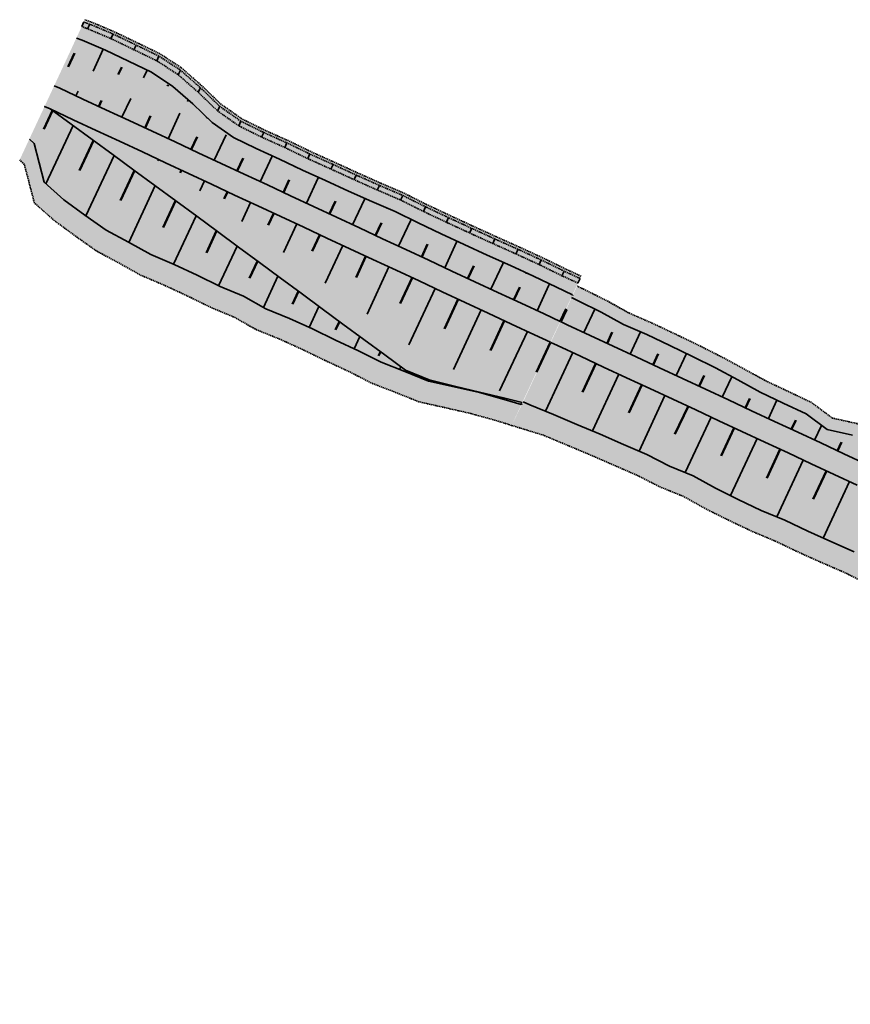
# Model space of a CAD drawing. Header units: metres. Extents: x 202556 to 220516, y 396023 to 402859.
# Tile 2 of 12: x 202729 to 202893, y 396040 to 396233. Entities that reach past the tile are written whole.
import ezdxf

# ---------------------------------------------------------------- set-up
doc = ezdxf.new("R2010")
doc.units = ezdxf.units.M
doc.linetypes.add('DASHED2', pattern=[0.375, 0.25, -0.125])
doc.layers.add('C3D-CORRIDOR', color=7, linetype='Continuous')
for name, color, linetype, lineweight in [('N-WA-GR-GRAS-V', 61, 'Continuous', 18), ('N-WA-GW-DIJK_KRUIN_BINNEN-G', 90, 'Continuous', 35), ('N-WA-GW-DIJK_KRUIN_BUITEN-G', 90, 'Continuous', 35), ('N-WA-GW-DIJK_TEEN_BINNEN-G', 90, 'Continuous', 35), ('N-WA-GW-DIJK_TEEN_BUITEN-G', 90, 'Continuous', 35), ('N-WA-GW-WATERBODEM-G', 122, 'Continuous', 35), ('N-WA-KG-ONDERHOUDGRENS_WATERSCHAP-G', 170, 'DASHED2', 35), ('N-WA-VH-VERHARDING_GRASBETONSTEEN-V', 75, 'Continuous', 18)]:
    doc.layers.add(name, color=color, linetype=linetype, lineweight=lineweight)
doc.layers.add('N-WA-GW-WATERBODEM-V', color=7, linetype='Continuous', lineweight=35, true_color=0x00cc99)

msp = doc.modelspace()

# ---------------------------------------------------------------- hatches: boundary and pattern name
at = {"layer": 'N-WA-GR-GRAS-V', "linetype": 'Continuous', "lineweight": 18}
for points in [[(202837.82, 396178.73), (202834.67, 396180.2), (202830.14, 396182.31), (202825.61, 396184.42), (202821.08, 396186.53), (202816.54, 396188.64), (202812.01, 396190.75), (202807.48, 396192.87), (202802.95, 396194.98), (202798.41, 396197.09), (202793.88, 396199.2), (202789.35, 396201.31), (202784.82, 396203.42), (202780.29, 396205.54), (202775.75, 396207.65), (202771.22, 396209.76), (202767.07, 396212.69), (202763.17, 396216.16), (202759.27, 396219.63), (202754.6, 396221.44), (202749.41, 396222.13), (202744.21, 396222.83), (202739.07, 396223.63), (202737.98, 396224.14), (202740.42, 396229.4), (202741.56, 396228.98), (202746.18, 396227.04), (202750.68, 396224.87), (202755.18, 396222.69), (202759.41, 396219.92), (202763.32, 396216.49), (202767.13, 396212.82), (202771.29, 396209.9), (202775.77, 396207.69), (202780.34, 396205.64), (202784.84, 396203.46), (202789.4, 396201.41), (202793.94, 396199.33), (202798.51, 396197.3), (202803.11, 396195.32), (202807.58, 396193.09), (202812.11, 396190.96), (202816.64, 396188.86), (202821.19, 396186.78), (202825.76, 396184.75), (202830.3, 396182.66), (202834.8, 396180.47), (202837.95, 396179), (202837.82, 396178.73)], [(202834.55, 396171.7), (202831.4, 396173.17), (202826.87, 396175.28), (202822.33, 396177.39), (202817.8, 396179.5), (202813.27, 396181.62), (202808.74, 396183.73), (202804.2, 396185.84), (202799.67, 396187.95), (202795.14, 396190.06), (202790.61, 396192.17), (202786.08, 396194.29), (202781.54, 396196.4), (202777.01, 396198.51), (202772.48, 396200.62), (202767.95, 396202.73), (202763.42, 396204.84), (202758.88, 396206.96), (202754.35, 396209.07), (202749.82, 396211.18), (202745.29, 396213.29), (202740.75, 396215.4), (202736.22, 396217.52), (202735.13, 396218.03), (202736.08, 396220.07), (202737.17, 396219.55), (202741.7, 396217.44), (202746.24, 396215.33), (202750.77, 396213.22), (202755.3, 396211.11), (202759.83, 396209), (202764.37, 396206.88), (202768.9, 396204.77), (202773.43, 396202.66), (202777.96, 396200.55), (202782.49, 396198.44), (202787.03, 396196.33), (202791.56, 396194.21), (202796.09, 396192.1), (202800.62, 396189.99), (202805.16, 396187.88), (202809.69, 396185.77), (202814.22, 396183.65), (202818.75, 396181.54), (202823.28, 396179.43), (202827.82, 396177.32), (202832.35, 396175.21), (202835.5, 396173.74), (202834.55, 396171.7)], [(202835.5, 396173.74), (202832.35, 396175.21), (202827.82, 396177.32), (202823.28, 396179.43), (202818.75, 396181.54), (202814.22, 396183.65), (202809.69, 396185.77), (202805.16, 396187.88), (202800.62, 396189.99), (202796.09, 396192.1), (202791.56, 396194.21), (202787.03, 396196.33), (202782.49, 396198.44), (202777.96, 396200.55), (202773.43, 396202.66), (202768.9, 396204.77), (202764.37, 396206.88), (202759.83, 396209), (202755.3, 396211.11), (202750.77, 396213.22), (202746.24, 396215.33), (202741.7, 396217.44), (202737.17, 396219.55), (202737.17, 396219.55), (202742.31, 396218.75), (202747.5, 396218.05), (202752.7, 396217.36), (202757.63, 396216.1), (202762.16, 396213.98), (202766.69, 396211.87), (202771.22, 396209.76), (202775.75, 396207.65), (202780.29, 396205.54), (202784.82, 396203.42), (202789.35, 396201.31), (202793.88, 396199.2), (202798.41, 396197.09), (202802.95, 396194.98), (202807.48, 396192.87), (202812.01, 396190.75), (202816.54, 396188.64), (202821.08, 396186.53), (202825.61, 396184.42), (202830.14, 396182.31), (202834.67, 396180.2), (202837.82, 396178.73), (202835.5, 396173.74)], [(202833.6, 396169.66), (202830.45, 396171.13), (202825.92, 396173.24), (202821.38, 396175.35), (202816.85, 396177.46), (202812.32, 396179.58), (202807.79, 396181.69), (202803.25, 396183.8), (202798.72, 396185.91), (202794.19, 396188.02), (202789.66, 396190.13), (202785.13, 396192.25), (202780.59, 396194.36), (202776.06, 396196.47), (202771.53, 396198.58), (202767, 396200.69), (202762.46, 396202.81), (202757.93, 396204.92), (202753.4, 396207.03), (202748.87, 396209.14), (202744.34, 396211.25), (202739.8, 396213.36), (202735.27, 396215.48), (202734.18, 396215.99), (202735.13, 396218.03), (202736.22, 396217.52), (202740.75, 396215.4), (202745.29, 396213.29), (202749.82, 396211.18), (202754.35, 396209.07), (202758.88, 396206.96), (202763.42, 396204.84), (202767.95, 396202.73), (202772.48, 396200.62), (202777.01, 396198.51), (202781.54, 396196.4), (202786.08, 396194.29), (202790.61, 396192.17), (202795.14, 396190.06), (202799.67, 396187.95), (202804.2, 396185.84), (202808.74, 396183.73), (202813.27, 396181.62), (202817.8, 396179.5), (202822.33, 396177.39), (202826.87, 396175.28), (202831.4, 396173.17), (202834.55, 396171.7), (202833.6, 396169.66)], [(202827.88, 396157.4), (202824.53, 396158.44), (202819.65, 396159.79), (202814.65, 396160.91), (202809.66, 396162.04), (202805.01, 396163.89), (202800.34, 396165.71), (202795.89, 396167.98), (202791.35, 396170.09), (202786.85, 396172.27), (202782.3, 396174.34), (202777.66, 396176.22), (202773.29, 396178.68), (202768.67, 396180.61), (202764.18, 396182.82), (202759.64, 396184.91), (202755.04, 396186.88), (202750.66, 396189.31), (202746.25, 396191.68), (202742.1, 396194.62), (202737.99, 396197.64), (202734.08, 396201.09), (202732.1, 396208.67), (202731.18, 396209.57), (202734.18, 396215.99), (202735.27, 396215.48), (202739.42, 396212.53), (202743.53, 396209.51), (202747.64, 396206.49), (202751.75, 396203.48), (202755.85, 396200.45), (202759.96, 396197.43), (202764.07, 396194.4), (202768.17, 396191.38), (202772.28, 396188.35), (202776.39, 396185.33), (202780.49, 396182.3), (202784.6, 396179.28), (202788.71, 396176.25), (202792.81, 396173.23), (202796.92, 396170.2), (202801.02, 396167.17), (202805.13, 396164.15), (202809.76, 396162.25), (202814.72, 396161.05), (202819.67, 396159.84), (202824.63, 396158.64), (202828.07, 396157.8), (202827.88, 396157.4)], [(202828.15, 396157.97), (202825, 396159.43), (202820.47, 396161.55), (202815.93, 396163.66), (202811.4, 396165.77), (202807.03, 396168.23), (202802.92, 396171.25), (202798.82, 396174.28), (202794.71, 396177.3), (202790.61, 396180.33), (202786.5, 396183.36), (202782.39, 396186.38), (202778.29, 396189.41), (202774.18, 396192.43), (202770.07, 396195.46), (202765.97, 396198.48), (202761.86, 396201.51), (202757.75, 396204.53), (202753.4, 396207.03), (202753.4, 396207.03), (202757.93, 396204.92), (202762.46, 396202.81), (202767, 396200.69), (202771.53, 396198.58), (202776.06, 396196.47), (202780.59, 396194.36), (202785.13, 396192.25), (202789.66, 396190.13), (202794.19, 396188.02), (202798.72, 396185.91), (202803.25, 396183.8), (202807.79, 396181.69), (202812.32, 396179.58), (202816.85, 396177.46), (202821.38, 396175.35), (202825.92, 396173.24), (202830.45, 396171.13), (202833.6, 396169.66), (202828.15, 396157.97)], [(203057.34, 396058.41), (203054.31, 396060.12), (203049.96, 396062.57), (203045.6, 396065.02), (203041.24, 396067.47), (203036.88, 396069.92), (203032.52, 396072.37), (203028.16, 396074.82), (203023.81, 396077.27), (203019.45, 396079.72), (203015.09, 396082.18), (203010.73, 396084.63), (203006.37, 396087.08), (203002.02, 396089.53), (202997.66, 396091.98), (202993.3, 396094.43), (202988.94, 396096.88), (202984.58, 396099.33), (202980.23, 396101.78), (202975.87, 396104.23), (202971.51, 396106.68), (202967.15, 396109.13), (202962.78, 396111.58), (202958.39, 396114.01), (202954, 396116.41), (202949.59, 396118.79), (202945.17, 396121.15), (202940.74, 396123.49), (202936.29, 396125.81), (202931.84, 396128.1), (202927.37, 396130.37), (202922.89, 396132.62), (202918.4, 396134.85), (202913.9, 396137.05), (202909.39, 396139.23), (202904.87, 396141.39), (202900.33, 396143.53), (202895.8, 396145.64), (202891.27, 396147.76), (202886.73, 396149.87), (202882.2, 396151.98), (202877.67, 396154.09), (202873.14, 396156.2), (202868.61, 396158.31), (202864.07, 396160.43), (202859.54, 396162.54), (202855.01, 396164.65), (202850.48, 396166.76), (202845.94, 396168.87), (202841.41, 396170.98), (202836.88, 396173.1), (202835.57, 396173.7), (202837.77, 396178.43), (202839.08, 396177.81), (202843.55, 396175.58), (202847.94, 396173.15), (202852.52, 396171.15), (202857.04, 396169.01), (202861.55, 396166.85), (202866.02, 396164.6), (202870.43, 396162.24), (202874.83, 396159.82), (202879.35, 396157.69), (202883.87, 396155.56), (202887.96, 396152.49), (202892.96, 396151.38), (202897.49, 396149.27), (202902.08, 396147.26), (202906.63, 396145.11), (202911.21, 396143.02), (202915.8, 396140.95), (202920.29, 396138.69), (202924.89, 396136.63), (202929.42, 396134.44), (202933.94, 396132.21), (202938.44, 396129.96), (202942.96, 396127.73), (202947.44, 396125.44), (202951.88, 396123.06), (202956.33, 396120.7), (202960.68, 396118.16), (202965.14, 396115.83), (202969.59, 396113.47), (202973.94, 396111.01), (202978.25, 396108.47), (202982.62, 396106.04), (202987.15, 396103.89), (202991.37, 396101.2), (202995.81, 396098.89), (203000.23, 396096.55), (203004.63, 396094.17), (203008.93, 396091.62), (203013.29, 396089.17), (203017.73, 396086.88), (203022.11, 396084.47), (203026.47, 396082.01), (203030.29, 396078.6), (203034.99, 396076.76), (203039.39, 396074.39), (203043.88, 396072.16), (203048.35, 396069.91), (203053.34, 396068.59), (203058.66, 396067.85), (203062.07, 396066.81), (203057.34, 396058.41)], [(203056.24, 396056.45), (203053.21, 396058.16), (203048.85, 396060.61), (203044.49, 396063.06), (203040.14, 396065.51), (203035.78, 396067.96), (203031.42, 396070.41), (203027.06, 396072.86), (203022.7, 396075.31), (203018.35, 396077.76), (203013.99, 396080.21), (203009.63, 396082.66), (203005.27, 396085.12), (203000.91, 396087.57), (202996.55, 396090.02), (202992.2, 396092.47), (202987.84, 396094.92), (202983.48, 396097.37), (202979.12, 396099.82), (202974.76, 396102.27), (202970.41, 396104.72), (202966.05, 396107.17), (202961.68, 396109.62), (202957.31, 396112.04), (202952.92, 396114.43), (202948.52, 396116.81), (202944.11, 396119.17), (202939.69, 396121.5), (202935.26, 396123.81), (202930.81, 396126.1), (202926.35, 396128.36), (202921.89, 396130.61), (202917.41, 396132.83), (202912.92, 396135.03), (202908.41, 396137.21), (202903.9, 396139.36), (202899.38, 396141.49), (202894.85, 396143.6), (202890.32, 396145.72), (202885.78, 396147.83), (202881.25, 396149.94), (202876.72, 396152.05), (202872.19, 396154.16), (202867.66, 396156.27), (202863.12, 396158.39), (202858.59, 396160.5), (202854.06, 396162.61), (202849.53, 396164.72), (202844.99, 396166.83), (202840.46, 396168.94), (202835.93, 396171.06), (202834.62, 396171.67), (202835.57, 396173.7), (202836.88, 396173.1), (202841.41, 396170.98), (202845.94, 396168.87), (202850.48, 396166.76), (202855.01, 396164.65), (202859.54, 396162.54), (202864.07, 396160.43), (202868.61, 396158.31), (202873.14, 396156.2), (202877.67, 396154.09), (202882.2, 396151.98), (202886.73, 396149.87), (202891.27, 396147.76), (202895.8, 396145.64), (202900.33, 396143.53), (202904.87, 396141.39), (202909.39, 396139.23), (202913.9, 396137.05), (202918.4, 396134.85), (202922.89, 396132.62), (202927.37, 396130.37), (202931.84, 396128.1), (202936.29, 396125.81), (202940.74, 396123.49), (202945.17, 396121.15), (202949.59, 396118.79), (202954, 396116.41), (202958.39, 396114.01), (202962.78, 396111.58), (202967.15, 396109.13), (202971.51, 396106.68), (202975.87, 396104.23), (202980.23, 396101.78), (202984.58, 396099.33), (202988.94, 396096.88), (202993.3, 396094.43), (202997.66, 396091.98), (203002.02, 396089.53), (203006.37, 396087.08), (203010.73, 396084.63), (203015.09, 396082.18), (203019.45, 396079.72), (203023.81, 396077.27), (203028.16, 396074.82), (203032.52, 396072.37), (203036.88, 396069.92), (203041.24, 396067.47), (203045.6, 396065.02), (203049.96, 396062.57), (203054.31, 396060.12), (203057.34, 396058.41), (203056.24, 396056.45)], [(203055.14, 396054.49), (203052.11, 396056.2), (203047.75, 396058.65), (203043.39, 396061.1), (203039.03, 396063.55), (203034.68, 396066), (203030.32, 396068.45), (203025.96, 396070.9), (203021.6, 396073.35), (203017.24, 396075.8), (203012.88, 396078.25), (203008.53, 396080.7), (203004.17, 396083.15), (202999.81, 396085.61), (202995.45, 396088.06), (202991.09, 396090.51), (202986.74, 396092.96), (202982.38, 396095.41), (202978.02, 396097.86), (202973.66, 396100.31), (202969.3, 396102.76), (202964.94, 396105.21), (202960.59, 396107.65), (202956.23, 396110.06), (202951.85, 396112.46), (202947.46, 396114.83), (202943.06, 396117.18), (202938.65, 396119.51), (202934.22, 396121.81), (202929.79, 396124.1), (202925.34, 396126.36), (202920.88, 396128.59), (202916.41, 396130.81), (202911.93, 396133.01), (202907.44, 396135.18), (202902.94, 396137.33), (202898.43, 396139.45), (202893.9, 396141.56), (202889.37, 396143.68), (202884.83, 396145.79), (202880.3, 396147.9), (202875.77, 396150.01), (202871.24, 396152.12), (202866.7, 396154.23), (202862.17, 396156.35), (202857.64, 396158.46), (202853.11, 396160.57), (202848.58, 396162.68), (202844.04, 396164.79), (202839.51, 396166.91), (202834.98, 396169.02), (202833.67, 396169.63), (202834.62, 396171.67), (202835.93, 396171.06), (202840.46, 396168.94), (202844.99, 396166.83), (202849.53, 396164.72), (202854.06, 396162.61), (202858.59, 396160.5), (202863.12, 396158.39), (202867.66, 396156.27), (202872.19, 396154.16), (202876.72, 396152.05), (202881.25, 396149.94), (202885.78, 396147.83), (202890.32, 396145.72), (202894.85, 396143.6), (202899.38, 396141.49), (202903.9, 396139.36), (202908.41, 396137.21), (202912.92, 396135.03), (202917.41, 396132.83), (202921.89, 396130.61), (202926.35, 396128.36), (202930.81, 396126.1), (202935.26, 396123.81), (202939.69, 396121.5), (202944.11, 396119.17), (202948.52, 396116.81), (202952.92, 396114.43), (202957.31, 396112.04), (202961.68, 396109.62), (202966.05, 396107.17), (202970.41, 396104.72), (202974.76, 396102.27), (202979.12, 396099.82), (202983.48, 396097.37), (202987.84, 396094.92), (202992.2, 396092.47), (202996.55, 396090.02), (203000.91, 396087.57), (203005.27, 396085.12), (203009.63, 396082.66), (203013.99, 396080.21), (203018.35, 396077.76), (203022.7, 396075.31), (203027.06, 396072.86), (203031.42, 396070.41), (203035.78, 396067.96), (203040.14, 396065.51), (203044.49, 396063.06), (203048.85, 396060.61), (203053.21, 396058.16), (203056.24, 396056.45), (203055.14, 396054.49)], [(203048.95, 396043.48), (203046.02, 396045.38), (203041.74, 396047.96), (203037.42, 396050.47), (203032.99, 396052.81), (203028.64, 396055.26), (203024.2, 396057.56), (203019.74, 396059.84), (203015.4, 396062.32), (203011.27, 396065.17), (203006.69, 396067.23), (203002.37, 396069.76), (202998.12, 396072.4), (202993.76, 396074.85), (202989.27, 396077.07), (202984.88, 396079.46), (202980.51, 396081.88), (202976.24, 396084.5), (202971.88, 396086.94), (202967.39, 396089.16), (202962.98, 396091.51), (202958.62, 396093.96), (202954.32, 396096.39), (202950.06, 396098.86), (202945.82, 396101.37), (202941.59, 396103.9), (202937.36, 396106.44), (202933.06, 396108.86), (202928.79, 396111.32), (202924.39, 396113.54), (202920.07, 396115.93), (202915.71, 396118.22), (202911.27, 396120.38), (202906.78, 396122.41), (202902.27, 396124.41), (202897.71, 396126.3), (202893.3, 396128.51), (202888.73, 396130.48), (202884.17, 396132.53), (202879.66, 396134.68), (202875.05, 396136.62), (202870.53, 396138.77), (202866.05, 396140.99), (202861.67, 396143.44), (202857.03, 396145.31), (202852.57, 396147.58), (202847.99, 396149.58), (202843.4, 396151.58), (202838.79, 396153.51), (202834.17, 396155.45), (202829.56, 396157.38), (202828.23, 396157.93), (202833.67, 396169.63), (202834.98, 396169.02), (202839.51, 396166.91), (202844.04, 396164.79), (202848.58, 396162.68), (202853.11, 396160.57), (202857.64, 396158.46), (202862.17, 396156.35), (202866.7, 396154.23), (202871.24, 396152.12), (202875.77, 396150.01), (202880.3, 396147.9), (202884.83, 396145.79), (202889.37, 396143.68), (202893.9, 396141.56), (202898.43, 396139.45), (202902.94, 396137.33), (202907.44, 396135.18), (202911.93, 396133.01), (202916.41, 396130.81), (202920.88, 396128.59), (202925.34, 396126.36), (202929.79, 396124.1), (202934.22, 396121.81), (202938.65, 396119.51), (202943.06, 396117.18), (202947.46, 396114.83), (202951.85, 396112.46), (202956.23, 396110.06), (202960.59, 396107.65), (202964.94, 396105.21), (202969.3, 396102.76), (202973.66, 396100.31), (202978.02, 396097.86), (202982.38, 396095.41), (202986.74, 396092.96), (202991.09, 396090.51), (202995.45, 396088.06), (202999.81, 396085.61), (203004.17, 396083.15), (203008.53, 396080.7), (203012.88, 396078.25), (203017.24, 396075.8), (203021.6, 396073.35), (203025.96, 396070.9), (203030.32, 396068.45), (203034.68, 396066), (203039.03, 396063.55), (203043.39, 396061.1), (203047.75, 396058.65), (203052.11, 396056.2), (203055.14, 396054.49), (203048.95, 396043.48)]]:
    msp.add_hatch(color=61, dxfattribs=at).paths.add_polyline_path(points, flags=0)
at = {"layer": 'N-WA-GW-WATERBODEM-V', "linetype": 'Continuous', "lineweight": 35, "true_color": 0x00cc99}
msp.add_hatch(color=122, dxfattribs=at).paths.add_polyline_path([(202839.01, 396181.27), (202835.86, 396182.73), (202831.36, 396184.92), (202826.82, 396187.01), (202822.25, 396189.05), (202817.7, 396191.13), (202813.16, 396193.22), (202808.64, 396195.35), (202804.16, 396197.59), (202799.57, 396199.56), (202795, 396201.6), (202790.45, 396203.68), (202785.89, 396205.73), (202781.39, 396207.91), (202776.83, 396209.95), (202772.34, 396212.17), (202768.19, 396215.09), (202764.38, 396218.76), (202760.46, 396222.19), (202756.24, 396224.95), (202751.74, 396227.13), (202747.23, 396229.3), (202742.62, 396231.25), (202741.48, 396231.66), (202741.9, 396232.57), (202743.04, 396232.15), (202747.65, 396230.21), (202752.16, 396228.04), (202756.66, 396225.86), (202760.89, 396223.1), (202764.8, 396219.66), (202768.61, 396215.99), (202772.77, 396213.07), (202777.25, 396210.86), (202781.81, 396208.82), (202786.31, 396206.64), (202790.87, 396204.59), (202795.42, 396202.5), (202799.99, 396200.47), (202804.59, 396198.49), (202809.06, 396196.26), (202813.58, 396194.13), (202818.12, 396192.03), (202822.67, 396189.95), (202827.24, 396187.92), (202831.78, 396185.83), (202836.28, 396183.64), (202839.43, 396182.18), (202839.01, 396181.27)], flags=0)
at = {"layer": 'N-WA-VH-VERHARDING_GRASBETONSTEEN-V', "linetype": 'Continuous', "lineweight": 18}
for points in [[(202837.95, 396179), (202834.8, 396180.47), (202830.3, 396182.66), (202825.76, 396184.75), (202821.19, 396186.78), (202816.64, 396188.86), (202812.11, 396190.96), (202807.58, 396193.09), (202803.11, 396195.32), (202798.51, 396197.3), (202793.94, 396199.33), (202789.4, 396201.41), (202784.84, 396203.46), (202780.34, 396205.64), (202775.77, 396207.69), (202771.29, 396209.9), (202767.13, 396212.82), (202763.32, 396216.49), (202759.41, 396219.92), (202755.18, 396222.69), (202750.68, 396224.87), (202746.18, 396227.04), (202741.56, 396228.98), (202740.42, 396229.4), (202741.48, 396231.66), (202742.62, 396231.25), (202747.23, 396229.3), (202751.74, 396227.13), (202756.24, 396224.95), (202760.46, 396222.19), (202764.38, 396218.76), (202768.19, 396215.09), (202772.34, 396212.17), (202776.83, 396209.95), (202781.39, 396207.91), (202785.89, 396205.73), (202790.45, 396203.68), (202795, 396201.6), (202799.57, 396199.56), (202804.16, 396197.59), (202808.64, 396195.35), (202813.16, 396193.22), (202817.7, 396191.13), (202822.25, 396189.05), (202826.82, 396187.01), (202831.36, 396184.92), (202835.86, 396182.73), (202839.01, 396181.27), (202837.95, 396179)], [(202839.43, 396182.18), (202836.28, 396183.64), (202831.78, 396185.83), (202827.24, 396187.92), (202822.67, 396189.95), (202818.12, 396192.03), (202813.58, 396194.13), (202809.06, 396196.26), (202804.59, 396198.49), (202799.99, 396200.47), (202795.42, 396202.5), (202790.87, 396204.59), (202786.31, 396206.64), (202781.81, 396208.82), (202777.25, 396210.86), (202772.77, 396213.07), (202768.61, 396215.99), (202764.8, 396219.66), (202760.89, 396223.1), (202756.66, 396225.86), (202752.16, 396228.04), (202747.65, 396230.21), (202743.04, 396232.15), (202741.9, 396232.57), (202742.11, 396233.02), (202743.25, 396232.61), (202747.86, 396230.66), (202752.37, 396228.49), (202756.87, 396226.31), (202761.1, 396223.55), (202765.01, 396220.11), (202768.82, 396216.45), (202772.98, 396213.53), (202777.46, 396211.31), (202782.03, 396209.27), (202786.53, 396207.09), (202791.09, 396205.04), (202795.63, 396202.96), (202800.2, 396200.92), (202804.8, 396198.95), (202809.27, 396196.71), (202813.8, 396194.58), (202818.33, 396192.49), (202822.88, 396190.41), (202827.45, 396188.37), (202831.99, 396186.28), (202836.49, 396184.09), (202839.64, 396182.63), (202839.43, 396182.18)], [(202771.22, 396209.76), (202766.69, 396211.87), (202762.16, 396213.98), (202757.63, 396216.1), (202752.7, 396217.36), (202747.5, 396218.05), (202742.31, 396218.75), (202737.17, 396219.55), (202736.08, 396220.07), (202737.98, 396224.14), (202739.07, 396223.63), (202744.21, 396222.83), (202749.41, 396222.13), (202754.6, 396221.44), (202759.27, 396219.63), (202763.17, 396216.16), (202767.07, 396212.69), (202771.22, 396209.76), (202771.22, 396209.76)], [(202828.07, 396157.8), (202824.63, 396158.64), (202819.67, 396159.84), (202814.72, 396161.05), (202809.76, 396162.25), (202805.13, 396164.15), (202801.02, 396167.17), (202796.92, 396170.2), (202792.81, 396173.23), (202788.71, 396176.25), (202784.6, 396179.28), (202780.49, 396182.3), (202776.39, 396185.33), (202772.28, 396188.35), (202768.17, 396191.38), (202764.07, 396194.4), (202759.96, 396197.43), (202755.85, 396200.45), (202751.75, 396203.48), (202747.64, 396206.49), (202743.53, 396209.51), (202739.42, 396212.53), (202735.27, 396215.48), (202735.27, 396215.48), (202739.8, 396213.36), (202744.34, 396211.25), (202748.87, 396209.14), (202753.4, 396207.03), (202757.75, 396204.53), (202761.86, 396201.51), (202765.97, 396198.48), (202770.07, 396195.46), (202774.18, 396192.43), (202778.29, 396189.41), (202782.39, 396186.38), (202786.5, 396183.36), (202790.61, 396180.33), (202794.71, 396177.3), (202798.82, 396174.28), (202802.92, 396171.25), (202807.03, 396168.23), (202811.4, 396165.77), (202815.93, 396163.66), (202820.47, 396161.55), (202825, 396159.43), (202828.15, 396157.97), (202828.07, 396157.8)], [(202825.98, 396153.32), (202822.63, 396154.36), (202817.75, 396155.71), (202812.75, 396156.83), (202807.76, 396157.96), (202803.11, 396159.82), (202798.44, 396161.63), (202793.98, 396163.91), (202789.45, 396166.01), (202784.95, 396168.19), (202780.4, 396170.26), (202775.76, 396172.14), (202771.39, 396174.6), (202766.77, 396176.53), (202762.28, 396178.74), (202757.74, 396180.84), (202753.14, 396182.8), (202748.76, 396185.23), (202744.35, 396187.6), (202740.2, 396190.54), (202736.09, 396193.56), (202732.18, 396197.01), (202730.2, 396204.59), (202729.28, 396205.49), (202731.18, 396209.57), (202732.1, 396208.67), (202734.08, 396201.09), (202737.99, 396197.64), (202742.1, 396194.62), (202746.25, 396191.68), (202750.66, 396189.31), (202755.04, 396186.88), (202759.64, 396184.91), (202764.18, 396182.82), (202768.67, 396180.61), (202773.29, 396178.68), (202777.66, 396176.22), (202782.3, 396174.34), (202786.85, 396172.27), (202791.35, 396170.09), (202795.89, 396167.98), (202800.34, 396165.71), (202805.01, 396163.89), (202809.66, 396162.04), (202814.65, 396160.91), (202819.65, 396159.79), (202824.53, 396158.44), (202827.88, 396157.4), (202825.98, 396153.32)], [(203062.07, 396066.81), (203058.66, 396067.85), (203053.34, 396068.59), (203048.35, 396069.91), (203043.88, 396072.16), (203039.39, 396074.39), (203034.99, 396076.76), (203030.29, 396078.6), (203026.47, 396082.01), (203022.11, 396084.47), (203017.73, 396086.88), (203013.29, 396089.17), (203008.93, 396091.62), (203004.63, 396094.17), (203000.23, 396096.55), (202995.81, 396098.89), (202991.37, 396101.2), (202987.15, 396103.89), (202982.62, 396106.04), (202978.25, 396108.47), (202973.94, 396111.01), (202969.59, 396113.47), (202965.14, 396115.83), (202960.68, 396118.16), (202956.33, 396120.7), (202951.88, 396123.06), (202947.44, 396125.44), (202942.96, 396127.73), (202938.44, 396129.96), (202933.94, 396132.21), (202929.42, 396134.44), (202924.89, 396136.63), (202920.29, 396138.69), (202915.8, 396140.95), (202911.21, 396143.02), (202906.63, 396145.11), (202902.08, 396147.26), (202897.49, 396149.27), (202892.96, 396151.38), (202887.96, 396152.49), (202883.87, 396155.56), (202879.35, 396157.69), (202874.83, 396159.82), (202870.43, 396162.24), (202866.02, 396164.6), (202861.55, 396166.85), (202857.04, 396169.01), (202852.52, 396171.15), (202847.94, 396173.15), (202843.55, 396175.58), (202839.08, 396177.81), (202837.77, 396178.43), (202838.83, 396180.69), (202840.13, 396180.08), (202844.61, 396177.85), (202848.99, 396175.42), (202853.58, 396173.42), (202858.1, 396171.28), (202862.61, 396169.12), (202867.08, 396166.87), (202871.49, 396164.5), (202875.88, 396162.09), (202880.4, 396159.96), (202884.92, 396157.82), (202889.01, 396154.76), (202894.01, 396153.65), (202898.54, 396151.53), (202903.14, 396149.52), (202907.7, 396147.37), (202912.29, 396145.27), (202916.89, 396143.2), (202921.4, 396140.93), (202926.01, 396138.86), (202930.55, 396136.67), (202935.08, 396134.44), (202939.59, 396132.18), (202944.12, 396129.94), (202948.61, 396127.65), (202953.06, 396125.26), (202957.52, 396122.89), (202961.89, 396120.35), (202966.36, 396118.01), (202970.82, 396115.65), (202975.16, 396113.18), (202979.48, 396110.65), (202983.85, 396108.22), (202988.37, 396106.07), (202992.6, 396103.38), (202997.03, 396101.07), (203001.45, 396098.73), (203005.85, 396096.35), (203010.15, 396093.79), (203014.51, 396091.35), (203018.96, 396089.06), (203023.34, 396086.64), (203027.7, 396084.19), (203031.52, 396080.78), (203036.22, 396078.94), (203040.62, 396076.57), (203045.1, 396074.34), (203049.57, 396072.09), (203054.57, 396070.77), (203059.89, 396070.03), (203063.29, 396068.99), (203062.07, 396066.81)]]:
    msp.add_hatch(color=75, dxfattribs=at).paths.add_polyline_path(points, flags=0)
msp.add_hatch(color=75, dxfattribs=at).paths.add_polyline_path([(203046.83, 396039.59), (203043.82, 396041.45), (203039.53, 396044.03), (203035.21, 396046.55), (203030.79, 396048.88), (203026.43, 396051.34), (203021.99, 396053.64), (203017.53, 396055.92), (203013.19, 396058.4), (203009.06, 396061.25), (203004.48, 396063.31), (203000.16, 396065.83), (202995.92, 396068.48), (202991.56, 396070.93), (202987.07, 396073.15), (202982.68, 396075.54), (202978.3, 396077.96), (202974.04, 396080.58), (202969.68, 396083.02), (202965.19, 396085.24), (202960.77, 396087.59), (202956.41, 396090.04), (202952.14, 396092.46), (202947.89, 396094.91), (202943.67, 396097.42), (202939.46, 396099.94), (202935.25, 396102.46), (202930.98, 396104.87), (202926.72, 396107.32), (202922.34, 396109.53), (202918.04, 396111.92), (202913.7, 396114.2), (202909.28, 396116.35), (202904.81, 396118.37), (202900.32, 396120.35), (202895.78, 396122.24), (202891.39, 396124.43), (202886.83, 396126.4), (202882.27, 396128.45), (202877.76, 396130.6), (202873.15, 396132.54), (202868.63, 396134.69), (202864.15, 396136.91), (202859.77, 396139.36), (202855.13, 396141.23), (202850.67, 396143.5), (202846.09, 396145.5), (202841.5, 396147.5), (202836.89, 396149.43), (202832.27, 396151.37), (202825.98, 396153.32), (202828.23, 396157.93), (202829.56, 396157.38), (202834.17, 396155.45), (202838.79, 396153.51), (202843.4, 396151.58), (202847.99, 396149.58), (202852.57, 396147.58), (202857.03, 396145.31), (202861.67, 396143.44), (202866.05, 396140.99), (202870.53, 396138.77), (202875.05, 396136.62), (202879.66, 396134.68), (202884.17, 396132.53), (202888.73, 396130.48), (202893.3, 396128.51), (202897.71, 396126.3), (202902.27, 396124.41), (202906.78, 396122.41), (202911.27, 396120.38), (202915.71, 396118.22), (202920.07, 396115.93), (202924.39, 396113.54), (202928.79, 396111.32), (202933.06, 396108.86), (202937.36, 396106.44), (202941.59, 396103.9), (202945.82, 396101.37), (202950.06, 396098.86), (202954.32, 396096.39), (202958.62, 396093.96), (202962.98, 396091.51), (202967.39, 396089.16), (202971.88, 396086.94), (202976.24, 396084.5), (202980.51, 396081.88), (202984.88, 396079.46), (202989.27, 396077.07), (202993.76, 396074.85), (202998.12, 396072.4), (203002.37, 396069.76), (203006.69, 396067.23), (203011.27, 396065.17), (203015.4, 396062.32), (203019.74, 396059.84), (203024.2, 396057.56), (203028.64, 396055.26), (203032.99, 396052.81), (203037.42, 396050.47), (203041.74, 396047.96), (203046.02, 396045.38), (203049.18, 396043.78)])

# ---------------------------------------------------------------- linework, layer by layer
at = {"layer": 'C3D-CORRIDOR', "color": 7, "linetype": 'Continuous', "lineweight": 50}
for p, q in [((202738.79, 396223.77, 16.2), (202740.03, 396226.43, 15.22)), ((202748.66, 396222.23, 15.27), (202749.35, 396223.7, 14.73)), ((202758.34, 396219.99, 14.43), (202758.45, 396220.23, 14.34)), ((202744.86, 396215.97, 16.2), (202745.39, 396217.12, 15.78)), ((202735.71, 396215.17, 16.2), (202734.01, 396211.52, 14.86)), ((202753.92, 396211.75, 16.2), (202755.02, 396214.12, 15.33)), ((202765.99, 396213.65, 14.37), (202766.04, 396213.74, 14.33)), ((202743.81, 396209.3, 16.2), (202741.04, 396203.37, 14.02)), ((202762.98, 396207.53, 16.2), (202764.15, 396210.02, 15.28)), ((202774.37, 396208.29, 14.37), (202774.39, 396208.33, 14.35)), ((202772.05, 396203.3, 16.2), (202773.21, 396205.8, 15.28)), ((202751.87, 396203.38, 16.2), (202749.13, 396197.5, 14.03)), ((202761.08, 396203.45, 16.2), (202760.85, 396202.94, 16.01)), ((202783.44, 396204.07, 14.37), (202783.45, 396204.1, 14.36)), ((202781.11, 396199.08, 16.2), (202782.28, 396201.57, 15.28)), ((202770.15, 396199.23, 16.2), (202769.49, 396197.8, 15.68)), ((202792.56, 396199.96, 14.41), (202792.53, 396199.9, 14.39)), ((202759.92, 396197.46, 15.73), (202757.46, 396192.18, 13.78)), ((202790.18, 396194.86, 16.2), (202791.34, 396197.35, 15.28)), ((202779.21, 396195, 16.2), (202778.12, 396192.66, 15.34)), ((202801.71, 396195.92, 14.48), (202801.64, 396195.77, 14.42)), ((202799.24, 396190.63, 16.2), (202800.4, 396193.13, 15.28)), ((202767.97, 396191.52, 15.07), (202765.97, 396187.22, 13.48)), ((202810.73, 396191.61, 14.44), (202810.68, 396191.5, 14.4)), ((202788.28, 396190.78, 16.2), (202786.76, 396187.53, 15)), ((202808.31, 396186.41, 16.2), (202809.47, 396188.9, 15.28)), ((202819.81, 396187.41, 14.45), (202819.75, 396187.29, 14.41)), ((202776.02, 396185.59, 14.41), (202774.45, 396182.22, 13.17)), ((202797.34, 396186.55, 16.2), (202795.4, 396182.39, 14.67)), ((202817.37, 396182.19, 16.2), (202818.53, 396184.68, 15.28)), ((202828.92, 396183.29, 14.49), (202828.84, 396183.12, 14.43)), ((202806.41, 396182.33, 16.2), (202804.04, 396177.25, 14.33)), ((202784.08, 396179.66, 13.75), (202782.89, 396177.12, 12.81)), ((202826.43, 396177.96, 16.2), (202827.6, 396180.46, 15.28)), ((202815.47, 396178.11, 16.2), (202812.77, 396172.31, 14.07)), ((202837.95, 396179, 14.47), (202837.89, 396178.86, 14.42)), ((202835.5, 396173.74, 16.2), (202836.66, 396176.23, 15.28)), ((202835.65, 396173.67, 16.2), (202836.75, 396176.03, 15.33)), ((202792.13, 396173.73, 13.09), (202791.36, 396172.09, 12.49)), ((202824.53, 396173.88, 16.2), (202821.81, 396168.04, 14.05)), ((202844.72, 396169.44, 16.2), (202845.74, 396171.63, 15.4)), ((202833.6, 396169.66, 16.2), (202830.87, 396163.81, 14.05)), ((202800.18, 396167.8, 12.43), (202799.8, 396166.99, 12.13)), ((202853.78, 396165.22, 16.2), (202854.8, 396167.41, 15.4)), ((202842.51, 396165.51, 16.2), (202839.87, 396159.84, 14.18)), ((202808.69, 396162.69, 11.93), (202808.64, 396162.58, 11.89)), ((202862.85, 396161, 16.2), (202863.83, 396163.1, 15.43)), ((202818.32, 396160.09, 11.9), (202818.34, 396160.12, 11.9)), ((202851.57, 396161.29, 16.2), (202849, 396155.77, 14.17)), ((202871.91, 396156.77, 16.2), (202872.77, 396158.63, 15.52)), ((202827.88, 396157.4, 12.05), (202827.98, 396157.6, 11.97)), ((202860.64, 396157.06, 16.2), (202858.08, 396151.57, 14.18)), ((202880.98, 396152.55, 16.2), (202881.81, 396154.34, 15.54)), ((202869.7, 396152.84, 16.2), (202867.13, 396147.33, 14.17)), ((202878.76, 396148.62, 16.2), (202876.14, 396142.98, 14.13)), ((202890.04, 396148.33, 16.2), (202890.82, 396150, 15.58)), ((202887.83, 396144.39, 16.2), (202885.23, 396138.82, 14.15))]:
    msp.add_line(p, q, dxfattribs=at)
at = {"layer": 'C3D-CORRIDOR', "color": 7, "linetype": 'Continuous', "lineweight": 35}
for p, q in [((202743.7, 396222.91, 15.77), (202745.72, 396227.23, 14.18)), ((202753.61, 396221.57, 14.78), (202754.33, 396223.1, 14.21)), ((202740.32, 396218.09, 16.2), (202740.75, 396218.99, 15.87)), ((202749.39, 396213.86, 16.2), (202751.11, 396217.57, 14.84)), ((202762.26, 396216.97, 14.37), (202762.41, 396217.29, 14.25)), ((202758.45, 396209.64, 16.2), (202760.78, 396214.63, 14.37)), ((202739.78, 396212.26, 16.2), (202734.43, 396200.78, 11.98)), ((202767.52, 396205.42, 16.2), (202769.84, 396210.4, 14.37)), ((202769.98, 396210.64, 14.37), (202770.04, 396210.78, 14.32)), ((202747.84, 396206.34, 16.2), (202742.31, 396194.47, 11.83)), ((202756.55, 396205.56, 16.2), (202756.43, 396205.29, 16.1)), ((202776.58, 396201.19, 16.2), (202778.9, 396206.18, 14.37)), ((202778.9, 396206.18, 14.37), (202778.94, 396206.27, 14.33)), ((202765.62, 396201.34, 16.2), (202764.72, 396199.4, 15.49)), ((202785.65, 396196.97, 16.2), (202787.97, 396201.96, 14.37)), ((202788.01, 396202.04, 14.4), (202787.97, 396201.96, 14.37)), ((202755.9, 396200.42, 16.06), (202750.71, 396189.28, 11.96)), ((202774.68, 396197.11, 16.2), (202772.93, 396193.35, 14.82)), ((202794.71, 396192.75, 16.2), (202797.03, 396197.73, 14.37)), ((202797.12, 396197.92, 14.43), (202797.03, 396197.73, 14.37)), ((202763.95, 396194.49, 15.4), (202759.51, 396184.97, 11.9)), ((202803.77, 396188.52, 16.2), (202806.1, 396193.51, 14.37)), ((202806.22, 396193.77, 14.46), (202806.1, 396193.51, 14.37)), ((202783.74, 396192.89, 16.2), (202781.14, 396187.3, 14.15)), ((202812.84, 396184.3, 16.2), (202815.16, 396189.29, 14.37)), ((202815.26, 396189.5, 14.44), (202815.16, 396189.29, 14.37)), ((202772, 396188.56, 14.74), (202768.37, 396180.76, 11.87)), ((202792.81, 396188.67, 16.2), (202789.35, 396181.25, 13.47)), ((202824.37, 396185.37, 14.48), (202824.23, 396185.06, 14.37)), ((202801.87, 396184.44, 16.2), (202797.57, 396175.2, 12.8)), ((202821.9, 396180.07, 16.2), (202824.23, 396185.06, 14.37)), ((202780.05, 396182.63, 14.08), (202777.19, 396176.48, 11.82)), ((202810.94, 396180.22, 16.2), (202805.78, 396169.15, 12.13)), ((202830.97, 396175.85, 16.2), (202833.29, 396180.84, 14.37)), ((202833.43, 396181.14, 14.47), (202833.29, 396180.84, 14.37)), ((202788.1, 396176.7, 13.42), (202786.18, 396172.57, 11.9)), ((202820, 396176, 16.2), (202814.55, 396164.3, 11.9)), ((202840.19, 396171.56, 16.2), (202842.34, 396176.18, 14.5)), ((202829.07, 396171.77, 16.2), (202823.62, 396160.08, 11.9)), ((202849.25, 396167.33, 16.2), (202851.28, 396171.69, 14.6)), ((202796.15, 396170.76, 12.76), (202795.04, 396168.38, 11.88)), ((202837.98, 396167.62, 16.2), (202832.61, 396156.1, 12.14)), ((202858.32, 396163.11, 16.2), (202860.33, 396167.44, 14.61)), ((202804.2, 396164.83, 12.1), (202803.96, 396164.3, 11.91)), ((202847.04, 396163.4, 16.2), (202841.84, 396152.24, 12.13)), ((202867.38, 396158.89, 16.2), (202869.24, 396162.88, 14.73)), ((202813.5, 396161.34, 11.9), (202813.42, 396161.19, 11.84)), ((202823.14, 396158.82, 11.96), (202823.21, 396158.98, 11.9)), ((202856.1, 396159.17, 16.2), (202851.02, 396148.26, 12.18)), ((202876.44, 396154.66, 16.2), (202878.12, 396158.27, 14.87)), ((202865.17, 396154.95, 16.2), (202860.1, 396144.07, 12.2)), ((202885.51, 396150.44, 16.2), (202886.85, 396153.32, 15.14)), ((202874.23, 396150.73, 16.2), (202869.01, 396139.52, 12.08)), ((202883.3, 396146.5, 16.2), (202878.1, 396135.34, 12.09)), ((202892.36, 396142.28, 16.2), (202887.19, 396131.18, 12.12))]:
    msp.add_line(p, q, dxfattribs=at)
at = {"layer": 'N-WA-GW-DIJK_KRUIN_BINNEN-G', "color": 90, "linetype": 'Continuous', "lineweight": 35, "elevation": 16.2}
for points in [[(202835.5, 396173.74), (202832.35, 396175.21), (202827.82, 396177.32), (202823.28, 396179.43), (202818.75, 396181.54), (202814.22, 396183.65), (202809.69, 396185.77), (202805.16, 396187.88), (202800.62, 396189.99), (202796.09, 396192.1), (202791.56, 396194.21), (202787.03, 396196.33), (202782.49, 396198.44), (202777.96, 396200.55), (202773.43, 396202.66), (202768.9, 396204.77), (202764.37, 396206.88), (202759.83, 396209), (202755.3, 396211.11), (202750.77, 396213.22), (202746.24, 396215.33), (202741.7, 396217.44), (202737.17, 396219.55), (202736.08, 396220.05)], [(202895.8, 396145.64), (202891.27, 396147.76), (202886.73, 396149.87), (202882.2, 396151.98), (202877.67, 396154.09), (202873.14, 396156.2), (202868.61, 396158.31), (202864.07, 396160.43), (202859.54, 396162.54), (202855.01, 396164.65), (202850.48, 396166.76), (202845.94, 396168.87), (202841.41, 396170.98), (202836.88, 396173.1), (202835.57, 396173.7)]]:
    msp.add_lwpolyline(points, dxfattribs=at)
at = {"layer": 'N-WA-GW-DIJK_KRUIN_BUITEN-G', "color": 90, "linetype": 'Continuous', "lineweight": 35}
for points, elevation in [([(202833.6, 396169.66), (202830.45, 396171.13), (202825.92, 396173.24), (202821.38, 396175.35), (202816.85, 396177.46), (202812.32, 396179.58), (202807.79, 396181.69), (202803.25, 396183.8), (202798.72, 396185.91), (202794.19, 396188.02), (202789.66, 396190.13), (202785.13, 396192.25), (202780.59, 396194.36), (202776.06, 396196.47), (202771.53, 396198.58), (202767, 396200.69), (202762.46, 396202.81), (202757.93, 396204.92), (202753.4, 396207.03), (202748.87, 396209.14), (202744.34, 396211.25), (202739.8, 396213.36), (202735.27, 396215.48), (202734.18, 396215.99)], 16.2), ([(202828.07, 396157.8), (202824.63, 396158.64), (202819.67, 396159.84), (202814.72, 396161.05), (202809.76, 396162.25), (202805.13, 396164.15), (202801.02, 396167.17), (202796.92, 396170.2), (202792.81, 396173.23), (202788.71, 396176.25), (202784.6, 396179.28), (202780.49, 396182.3), (202776.39, 396185.33), (202772.28, 396188.35), (202768.17, 396191.38), (202764.07, 396194.4), (202759.96, 396197.43), (202755.85, 396200.45), (202751.75, 396203.48), (202747.64, 396206.49), (202743.53, 396209.51), (202739.42, 396212.53), (202735.27, 396215.48), (202734.18, 396215.99), (202735.27, 396215.48)], 11.9), ([(202893.9, 396141.56), (202889.37, 396143.68), (202884.83, 396145.79), (202880.3, 396147.9), (202875.77, 396150.01), (202871.24, 396152.12), (202866.7, 396154.23), (202862.17, 396156.35), (202857.64, 396158.46), (202853.11, 396160.57), (202848.58, 396162.68), (202844.04, 396164.79), (202839.51, 396166.91), (202834.98, 396169.02), (202833.67, 396169.63)], 16.2)]:
    msp.add_lwpolyline(points, dxfattribs=dict(at, elevation=elevation))
at = {"layer": 'N-WA-GW-DIJK_TEEN_BINNEN-G', "color": 90, "linetype": 'Continuous', "lineweight": 35, "elevation": 12.99}
msp.add_lwpolyline([(202892.96, 396151.38), (202887.96, 396152.49), (202883.87, 396155.56), (202879.35, 396157.69), (202874.83, 396159.82), (202870.43, 396162.24), (202866.02, 396164.6), (202861.55, 396166.85), (202857.04, 396169.01), (202852.52, 396171.15), (202847.94, 396173.15), (202843.55, 396175.58), (202839.08, 396177.81), (202837.77, 396178.43)], dxfattribs=at)
at = {"layer": 'N-WA-GW-DIJK_TEEN_BUITEN-G', "color": 90, "linetype": 'Continuous', "lineweight": 35}
for points, elevation in [([(202837.95, 396179), (202834.8, 396180.47), (202830.3, 396182.66), (202825.76, 396184.75), (202821.19, 396186.78), (202816.64, 396188.86), (202812.11, 396190.96), (202807.58, 396193.09), (202803.11, 396195.32), (202798.51, 396197.3), (202793.94, 396199.33), (202789.4, 396201.41), (202784.84, 396203.46), (202780.34, 396205.64), (202775.77, 396207.69), (202771.29, 396209.9), (202767.13, 396212.82), (202763.32, 396216.49), (202759.41, 396219.92), (202755.18, 396222.69), (202750.68, 396224.87), (202746.18, 396227.04), (202741.56, 396228.98), (202740.42, 396229.4)], 14.47), ([(202827.88, 396157.4), (202824.53, 396158.44), (202819.65, 396159.79), (202814.65, 396160.91), (202809.66, 396162.04), (202805.01, 396163.89), (202800.34, 396165.71), (202795.89, 396167.98), (202791.35, 396170.09), (202786.85, 396172.27), (202782.3, 396174.34), (202777.66, 396176.22), (202773.29, 396178.68), (202768.67, 396180.61), (202764.18, 396182.82), (202759.64, 396184.91), (202755.04, 396186.88), (202750.66, 396189.31), (202746.25, 396191.68), (202742.1, 396194.62), (202737.99, 396197.64), (202734.08, 396201.09), (202732.1, 396208.67), (202731.18, 396209.57)], 12.05), ([(202893.3, 396128.51), (202888.73, 396130.48), (202884.17, 396132.53), (202879.66, 396134.68), (202875.05, 396136.62), (202870.53, 396138.77), (202866.05, 396140.99), (202861.67, 396143.44), (202857.03, 396145.31), (202852.57, 396147.58), (202847.99, 396149.58), (202843.4, 396151.58), (202838.79, 396153.51), (202834.17, 396155.45), (202829.56, 396157.38), (202828.23, 396157.93)], 11.99)]:
    msp.add_lwpolyline(points, dxfattribs=dict(at, elevation=elevation))
at = {"layer": 'N-WA-GW-WATERBODEM-G', "color": 122, "linetype": 'Continuous', "lineweight": 35}
for p, q in [((202741.48, 396231.66, 14.27), (202741.9, 396232.57, 14.27)), ((202742.62, 396231.25, 14.23), (202743.04, 396232.15, 14.23)), ((202747.23, 396229.3, 14.17), (202747.65, 396230.21, 14.17)), ((202751.74, 396227.13, 14.19), (202752.16, 396228.04, 14.19)), ((202756.24, 396224.95, 14.22), (202756.66, 396225.86, 14.22)), ((202760.46, 396222.19, 14.26), (202760.89, 396223.1, 14.26)), ((202764.38, 396218.76, 14.24), (202764.8, 396219.66, 14.24)), ((202768.19, 396215.09, 14.32), (202768.61, 396215.99, 14.32)), ((202772.34, 396212.17, 14.31), (202772.77, 396213.07, 14.31)), ((202776.83, 396209.95, 14.35), (202777.25, 396210.86, 14.35)), ((202781.39, 396207.91, 14.33), (202781.81, 396208.82, 14.33)), ((202785.89, 396205.73, 14.38), (202786.31, 396206.64, 14.38)), ((202790.45, 396203.68, 14.4), (202790.87, 396204.59, 14.4)), ((202795, 396201.6, 14.41), (202795.42, 396202.5, 14.41)), ((202799.57, 396199.56, 14.44), (202799.99, 396200.47, 14.44)), ((202804.16, 396197.59, 14.49), (202804.59, 396198.49, 14.49)), ((202808.64, 396195.35, 14.45), (202809.06, 396196.26, 14.45)), ((202813.16, 396193.22, 14.44), (202813.58, 396194.13, 14.44)), ((202817.7, 396191.13, 14.45), (202818.12, 396192.03, 14.45)), ((202822.25, 396189.05, 14.46), (202822.67, 396189.95, 14.46)), ((202826.82, 396187.01, 14.49), (202827.24, 396187.92, 14.49)), ((202831.36, 396184.92, 14.49), (202831.78, 396185.83, 14.49)), ((202835.86, 396182.73, 14.47), (202836.28, 396183.64, 14.47)), ((202839.01, 396181.27, 14.47), (202839.43, 396182.18, 14.47))]:
    msp.add_line(p, q, dxfattribs=at)
at = {"layer": 'N-WA-KG-ONDERHOUDGRENS_WATERSCHAP-G', "color": 170, "linetype": 'DASHED2', "lineweight": 35, "flags": 128}
for points, elevation in [([(202839.01, 396181.27), (202835.86, 396182.73), (202831.36, 396184.92), (202826.82, 396187.01), (202822.25, 396189.05), (202817.7, 396191.13), (202813.16, 396193.22), (202808.64, 396195.35), (202804.16, 396197.59), (202799.57, 396199.56), (202795, 396201.6), (202790.45, 396203.68), (202785.89, 396205.73), (202781.39, 396207.91), (202776.83, 396209.95), (202772.34, 396212.17), (202768.19, 396215.09), (202764.38, 396218.76), (202760.46, 396222.19), (202756.24, 396224.95), (202751.74, 396227.13), (202747.23, 396229.3), (202742.62, 396231.25), (202741.48, 396231.66)], 14.47), ([(202839.43, 396182.18), (202836.28, 396183.64), (202831.78, 396185.83), (202827.24, 396187.92), (202822.67, 396189.95), (202818.12, 396192.03), (202813.58, 396194.13), (202809.06, 396196.26), (202804.59, 396198.49), (202799.99, 396200.47), (202795.42, 396202.5), (202790.87, 396204.59), (202786.31, 396206.64), (202781.81, 396208.82), (202777.25, 396210.86), (202772.77, 396213.07), (202768.61, 396215.99), (202764.8, 396219.66), (202760.89, 396223.1), (202756.66, 396225.86), (202752.16, 396228.04), (202747.65, 396230.21), (202743.04, 396232.15), (202741.9, 396232.57)], 14.47), ([(202839.64, 396182.63), (202836.49, 396184.09), (202831.99, 396186.28), (202827.45, 396188.37), (202822.88, 396190.41), (202818.33, 396192.49), (202813.8, 396194.58), (202809.27, 396196.71), (202804.8, 396198.95), (202800.2, 396200.92), (202795.63, 396202.96), (202791.09, 396205.04), (202786.53, 396207.09), (202782.03, 396209.27), (202777.46, 396211.31), (202772.98, 396213.53), (202768.82, 396216.45), (202765.01, 396220.11), (202761.1, 396223.55), (202756.87, 396226.31), (202752.37, 396228.49), (202747.86, 396230.66), (202743.25, 396232.61), (202742.11, 396233.02)], 14.47), ([(202825.98, 396153.32), (202822.63, 396154.36), (202817.75, 396155.71), (202812.75, 396156.83), (202807.76, 396157.96), (202803.11, 396159.82), (202798.44, 396161.63), (202793.98, 396163.91), (202789.45, 396166.01), (202784.95, 396168.19), (202780.4, 396170.26), (202775.76, 396172.14), (202771.39, 396174.6), (202766.77, 396176.53), (202762.28, 396178.74), (202757.74, 396180.84), (202753.14, 396182.8), (202748.76, 396185.23), (202744.35, 396187.6), (202740.2, 396190.54), (202736.09, 396193.56), (202732.18, 396197.01), (202730.2, 396204.59), (202729.28, 396205.49)], 12.05), ([(203063.29, 396068.99), (203059.89, 396070.03), (203054.57, 396070.77), (203049.57, 396072.09), (203045.1, 396074.34), (203040.62, 396076.57), (203036.22, 396078.94), (203031.52, 396080.78), (203027.7, 396084.19), (203023.34, 396086.64), (203018.96, 396089.06), (203014.51, 396091.35), (203010.15, 396093.79), (203005.85, 396096.35), (203001.45, 396098.73), (202997.03, 396101.07), (202992.6, 396103.38), (202988.37, 396106.07), (202983.85, 396108.22), (202979.48, 396110.65), (202975.16, 396113.18), (202970.82, 396115.65), (202966.36, 396118.01), (202961.89, 396120.35), (202957.52, 396122.89), (202953.06, 396125.26), (202948.61, 396127.65), (202944.12, 396129.94), (202939.59, 396132.18), (202935.08, 396134.44), (202930.55, 396136.67), (202926.01, 396138.86), (202921.4, 396140.93), (202916.89, 396143.2), (202912.29, 396145.27), (202907.7, 396147.37), (202903.14, 396149.52), (202898.54, 396151.53), (202894.01, 396153.65), (202889.01, 396154.76), (202884.92, 396157.82), (202880.4, 396159.96), (202875.88, 396162.09), (202871.49, 396164.5), (202867.08, 396166.87), (202862.61, 396169.12), (202858.1, 396171.28), (202853.58, 396173.42), (202848.99, 396175.42), (202844.61, 396177.85), (202840.13, 396180.08), (202838.83, 396180.69)], 12.99), ([(203046.83, 396039.59), (203043.82, 396041.45), (203039.53, 396044.03), (203035.21, 396046.55), (203030.79, 396048.88), (203026.43, 396051.34), (203021.99, 396053.64), (203017.53, 396055.92), (203013.19, 396058.4), (203009.06, 396061.25), (203004.48, 396063.31), (203000.16, 396065.83), (202995.92, 396068.48), (202991.56, 396070.93), (202987.07, 396073.15), (202982.68, 396075.54), (202978.3, 396077.96), (202974.04, 396080.58), (202969.68, 396083.02), (202965.19, 396085.24), (202960.77, 396087.59), (202956.41, 396090.04), (202952.14, 396092.46), (202947.89, 396094.91), (202943.67, 396097.42), (202939.46, 396099.94), (202935.25, 396102.46), (202930.98, 396104.87), (202926.72, 396107.32), (202922.34, 396109.53), (202918.04, 396111.92), (202913.7, 396114.2), (202909.28, 396116.35), (202904.81, 396118.37), (202900.32, 396120.35), (202895.78, 396122.24), (202891.39, 396124.43), (202886.83, 396126.4), (202882.27, 396128.45), (202877.76, 396130.6), (202873.15, 396132.54), (202868.63, 396134.69), (202864.15, 396136.91), (202859.77, 396139.36), (202855.13, 396141.23), (202850.67, 396143.5), (202846.09, 396145.5), (202841.5, 396147.5), (202836.89, 396149.43), (202832.27, 396151.37), (202825.98, 396153.32)], 11.99)]:
    msp.add_lwpolyline(points, dxfattribs=dict(at, elevation=elevation))

doc.saveas('drawing.dxf')
